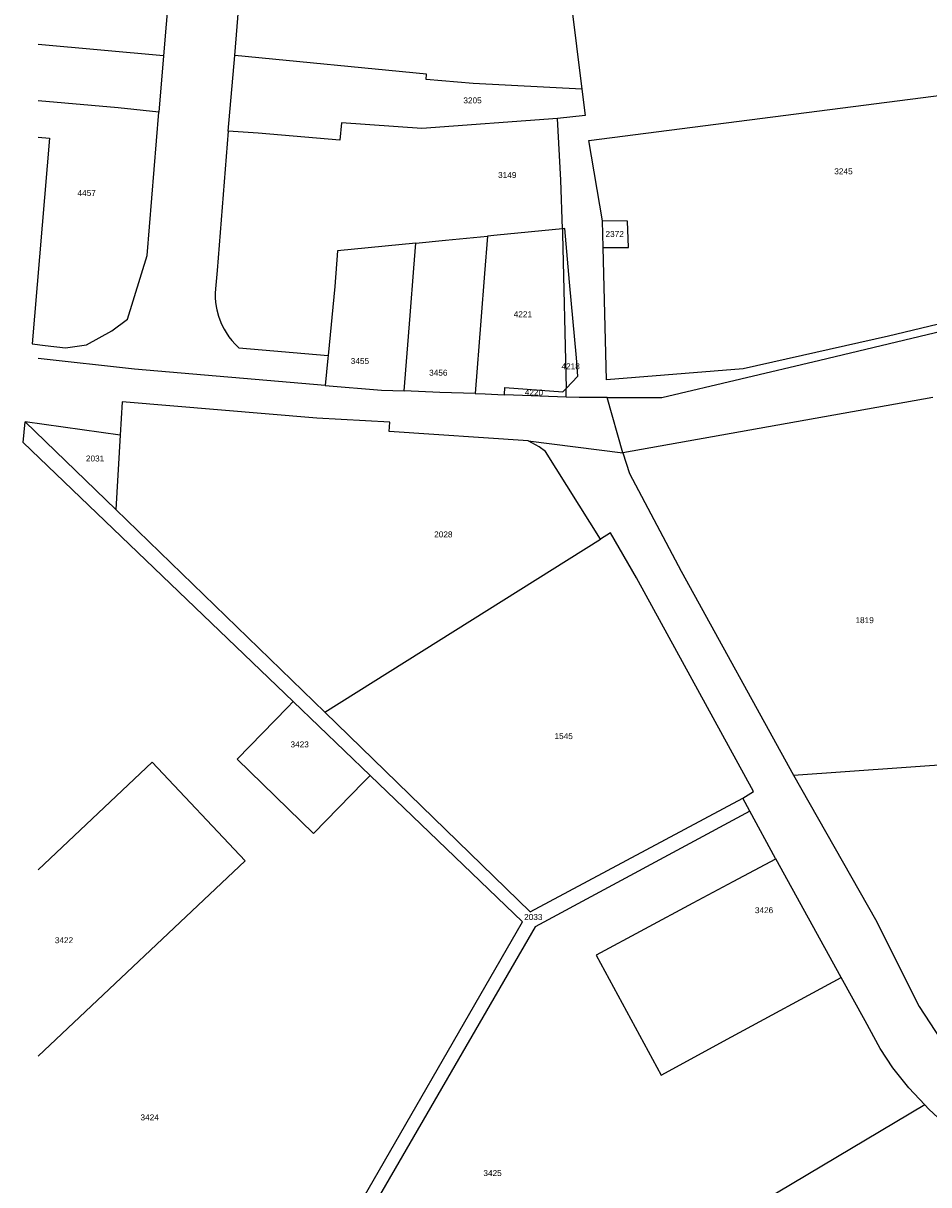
# Model space of a CAD drawing. Header units: metres. Extents: x 174165 to 174891, y 461922 to 462936.
# Tile 2 of 23: x 174165 to 174318, y 462029 to 462225. Entities that reach past the tile are written whole.
import ezdxf

# ---------------------------------------------------------------- set-up
doc = ezdxf.new("R2010")
doc.units = ezdxf.units.M
doc.layers.add('B-XX-KG-GRENS_PERCEEL-G', color=213, linetype='Continuous')
doc.layers.add('B-XX-KG-GRENS_PERCEEL-T20', color=213, linetype='Continuous')
doc.styles.add('NLCS-ISO-M500-T20', font='NLCS-ISO.ttf', dxfattribs={"height": 1})

msp = doc.modelspace()

# ---------------------------------------------------------------- linework, layer by layer
at = {"layer": 'B-XX-KG-GRENS_PERCEEL-G', "lineweight": -3, "flags": 128}
for points in [[(174200.73, 462219.45), (174203.03, 462247.5), (174255.74, 462243.32), (174259.44, 462213.75)], [(174189.97, 462234.86), (174188.7, 462219.4)], [(174188.7, 462219.4), (174167.47, 462221.29)], [(174188.7, 462219.4), (174187.91, 462209.89)], [(174199.63, 462206.67), (174200.73, 462219.45)], [(174233.11, 462215.4), (174233.18, 462216.32), (174200.73, 462219.45)], [(174259.44, 462213.75), (174241.03, 462214.72), (174233.11, 462215.4)], [(174262.93, 462191.51), (174260.62, 462205.06), (174342.09, 462215.57)], [(174342.09, 462215.57), (174346.29, 462180.42), (174311.27, 462172.02), (174286.72, 462166.47), (174263.61, 462164.62), (174263.02, 462187.01)], [(174259.44, 462213.75), (174259.98, 462209.3), (174255.29, 462208.81)], [(174187.91, 462209.89), (174181, 462210.62), (174167.47, 462211.77)], [(174166.47, 462170.72), (174168.67, 462170.43), (174172.13, 462170.05), (174175.65, 462170.54), (174179.95, 462172.91), (174182.61, 462174.87), (174185.94, 462185.67), (174187.91, 462209.89)], [(174255.29, 462208.81), (174232.39, 462207.09), (174218.78, 462208.06), (174218.5, 462205.17), (174204.69, 462206.34), (174199.63, 462206.67)], [(174256.12, 462190.16), (174255.87, 462198.39), (174255.29, 462208.81)], [(174199.63, 462206.67), (174197.74, 462183.09), (174197.47, 462180.01), (174197.42, 462179.26), (174197.43, 462178.51), (174197.48, 462177.77), (174197.58, 462177.03), (174197.69, 462176.47), (174197.97, 462175.41), (174198.36, 462174.35), (174198.6, 462173.8), (174198.92, 462173.2), (174199.27, 462172.61), (174199.73, 462171.91), (174200.25, 462171.26), (174200.81, 462170.64), (174201.42, 462170.06), (174216.51, 462168.76)], [(174167.47, 462205.63), (174169.41, 462205.46), (174166.47, 462170.72)], [(174263.02, 462187.01), (174267.32, 462186.99), (174267.13, 462191.48), (174262.93, 462191.51)], [(174263.02, 462187.01), (174262.93, 462191.51)], [(174231.33, 462187.73), (174236.38, 462188.23), (174243.46, 462188.92)], [(174243.46, 462188.92), (174242.97, 462182.59), (174242.35, 462174.59)], [(174256.12, 462190.16), (174245.11, 462189.08), (174243.46, 462188.92)], [(174256.74, 462163.16), (174258.76, 462165.26), (174258.52, 462168.38), (174257.35, 462181.15), (174256.52, 462190.2), (174256.12, 462190.16)], [(174256.12, 462190.16), (174256.14, 462189.3)], [(174256.14, 462189.3), (174256.74, 462163.16)], [(174231.33, 462187.73), (174218.09, 462186.43), (174217.64, 462180.4)], [(174229.4, 462162.75), (174230.39, 462175.52), (174231.01, 462183.52), (174231.33, 462187.73)], [(174217.64, 462180.4), (174216.51, 462168.76)], [(174263.71, 462161.65), (174272.93, 462161.65), (174299.63, 462167.97), (174354.09, 462180.97)], [(174242.35, 462174.59), (174241.4, 462162.3)], [(174216.02, 462163.69), (174183.77, 462166.41), (174167.47, 462168.25)], [(174216.51, 462168.76), (174216.47, 462168.3), (174216.02, 462163.69)], [(174216.02, 462163.69), (174225.54, 462162.89), (174229.4, 462162.75)], [(174241.4, 462162.3), (174235.4, 462162.52), (174229.4, 462162.75)], [(174241.4, 462162.3), (174243.08, 462162.24), (174246.31, 462162.12)], [(174246.31, 462162.12), (174246.32, 462162.18), (174246.41, 462163.33), (174256.22, 462162.63), (174256.74, 462163.16)], [(174246.39, 462162.12), (174246.31, 462162.12)], [(174256.77, 462161.73), (174246.39, 462162.12)], [(174256.77, 462161.73), (174256.74, 462163.03), (174256.74, 462163.16)], [(174263.71, 462161.65), (174258.94, 462161.65), (174256.77, 462161.73)], [(174266.37, 462152.31), (174263.71, 462161.65)], [(174318.77, 462161.64), (174266.37, 462152.31)], [(174250.37, 462154.31), (174226.82, 462155.9), (174226.93, 462157.48), (174214.64, 462158.17), (174181.72, 462160.93), (174181.37, 462155.28)], [(174164.97, 462154.05), (174165.32, 462157.54)], [(174165.32, 462157.54), (174180.61, 462142.72)], [(174181.37, 462155.28), (174165.32, 462157.54)], [(174210.62, 462110.24), (174164.97, 462154.05)], [(174181.37, 462155.28), (174180.61, 462142.72)], [(174250.37, 462154.31), (174266.37, 462152.31)], [(174262.59, 462137.73), (174253.26, 462152.53), (174252.19, 462153.33), (174250.37, 462154.31)], [(174266.37, 462152.31), (174267.49, 462148.81), (174276.23, 462132.28), (174295.2, 462097.81)], [(174180.61, 462142.72), (174215.96, 462108.46)], [(174286.62, 462093.95), (174288.42, 462095.07), (174268.65, 462131.14), (174264.29, 462138.8), (174262.59, 462137.73)], [(174215.96, 462108.46), (174262.59, 462137.73)], [(174210.62, 462110.24), (174209.64, 462109.23), (174201.13, 462100.52), (174214.04, 462087.93), (174222.53, 462096.64), (174223.62, 462097.76)], [(174223.62, 462097.76), (174210.62, 462110.24)], [(174215.96, 462108.46), (174250.7, 462074.71), (174286.62, 462093.95)], [(174295.2, 462097.81), (174322.99, 462099.77), (174335.43, 462101.03)], [(174186.78, 462100.01), (174167.47, 462081.82)], [(174167.47, 462050.34), (174202.49, 462083.34), (174186.78, 462100.01)], [(174186.58, 461964.17), (174249.38, 462073.03), (174223.62, 462097.76)], [(174295.2, 462097.81), (174309.09, 462073.4)], [(174287.83, 462091.74), (174286.62, 462093.95)], [(174287.83, 462091.74), (174251.54, 462072.2), (174190.2, 461966.39)], [(174292.2, 462083.67), (174292.16, 462083.75), (174287.83, 462091.74)], [(174292.2, 462083.67), (174292.14, 462083.64), (174284.93, 462079.79), (174278.17, 462076.16), (174261.84, 462067.36)], [(174303.27, 462063.63), (174292.2, 462083.67)], [(174309.09, 462073.4), (174316.45, 462058.72), (174321.84, 462050.41), (174328.63, 462044.35), (174330.53, 462042.72)], [(174261.84, 462067.36), (174272.82, 462047.12), (174284.7, 462053.57), (174303.27, 462063.63)], [(174317.38, 462042.1), (174314.73, 462044.97), (174312.02, 462048.36), (174309.84, 462051.63), (174307.33, 462056.27), (174303.27, 462063.63)], [(174317.38, 462042.1), (174190.2, 461966.39)], [(174359.19, 462006.09), (174338.03, 462023.79), (174324.47, 462035.44), (174318.09, 462041.33), (174317.38, 462042.1)]]:
    msp.add_lwpolyline(points, dxfattribs=at)

# ---------------------------------------------------------------- texts
at = {"layer": 'B-XX-KG-GRENS_PERCEEL-T20', "lineweight": -3, "char_height": 1, "width": 6, "attachment_point": 5, "style": 'NLCS-ISO-M500-T20'}
for s, insert in [('{\\fArial|b0|i0;3205}', (174240.94, 462211.86)), ('{\\fArial|b0|i0;3149}', (174246.81, 462199.24)), ('{\\fArial|b0|i0;3245}', (174303.65, 462199.87)), ('{\\fArial|b0|i0;4457}', (174175.7, 462196.21)), ('{\\fArial|b0|i0;2372}', (174264.97, 462189.28)), ('{\\fArial|b0|i0;4221}', (174249.45, 462175.72)), ('{\\fArial|b0|i0;3455}', (174221.9, 462167.81)), ('{\\fArial|b0|i0;4218}', (174257.53, 462166.92)), ('{\\fArial|b0|i0;3456}', (174235.15, 462165.83)), ('{\\fArial|b0|i0;4220}', (174251.32, 462162.49)), ('{\\fArial|b0|i0;2031}', (174177.12, 462151.33)), ('{\\fArial|b0|i0;2028}', (174236, 462138.5)), ('{\\fArial|b0|i0;1819}', (174307.23, 462124)), ('{\\fArial|b0|i0;1545}', (174256.34, 462104.4)), ('{\\fArial|b0|i0;3423}', (174211.71, 462103)), ('{\\fArial|b0|i0;3426}', (174290.22, 462074.98)), ('{\\fArial|b0|i0;2033}', (174251.21, 462073.83)), ('{\\fArial|b0|i0;3422}', (174171.86, 462069.91)), ('{\\fArial|b0|i0;3424}', (174186.35, 462039.96)), ('{\\fArial|b0|i0;3425}', (174244.32, 462030.54))]:
    msp.add_mtext(s, dxfattribs=dict(at, insert=insert))

doc.saveas('drawing.dxf')
